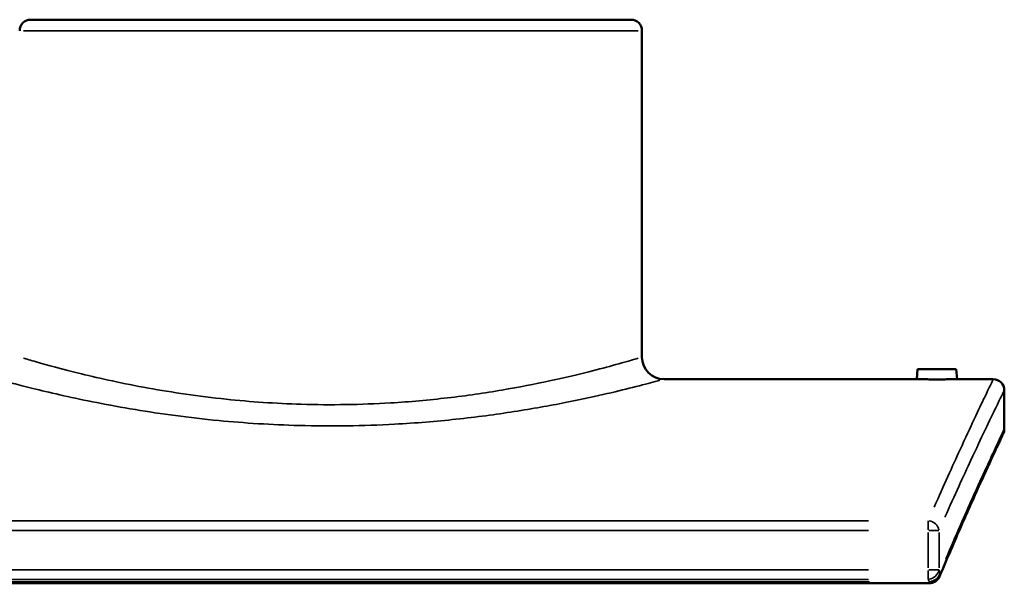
# Model space of a CAD drawing. Header units: millimetres. Extents: x -331 to 1430, y -378 to 1043.
# Tile 6 of 7: x 980 to 1336, y 212 to 416. Entities that reach past the tile are written whole.
import ezdxf

# ---------------------------------------------------------------- set-up
doc = ezdxf.new("R2010")
doc.units = ezdxf.units.MM
doc.layers.add('Visible (ANSI)', color=7, linetype='Continuous', lineweight=50)
doc.layers.add('Visible Narrow (ANSI)', color=7, linetype='Continuous', lineweight=35)

msp = doc.modelspace()

# ---------------------------------------------------------------- linework, layer by layer
at = {"layer": 'Visible (ANSI)'}
for p, q in [((983.816, 415.745), (1200.816, 415.745)), ((1204.816, 411.745), (1204.816, 293.745)), ((1304.466, 289.345), (1304.151, 285.745)), ((1304.466, 289.345), (1318.466, 289.345)), ((1318.466, 289.345), (1318.781, 285.745)), ((1212.816, 285.745), (1304.151, 285.745)), ((1318.781, 285.745), (1331.816, 285.745)), ((1335.816, 267.745), (1335.816, 281.745)), ((875.947, 211.928), (1308.685, 211.928))]:
    msp.add_line(p, q, dxfattribs=at)
for centre, radius, start, end in [((983.816, 411.745), 4, 90, 180), ((1200.816, 411.745), 4, 0, 90), ((1212.816, 293.745), 8, 180, 270), ((1331.816, 281.745), 4, 0, 90), ((1331.816, 267.745), 4, 334.79963, 0), ((1308.685, 215.928), 4, 270, 337.1409)]:
    msp.add_arc(centre, radius, start, end, dxfattribs=at)
for points, knots in [([(1318.781, 285.745), (1318.781, 285.745), (1318.598, 285.741), (1317.852, 285.729), (1317.289, 285.721), (1315.99, 285.705), (1315.168, 285.696), (1313.365, 285.684), (1312.385, 285.681), (1310.547, 285.681), (1309.567, 285.684), (1307.764, 285.696), (1306.941, 285.705), (1305.643, 285.721), (1305.08, 285.729), (1304.334, 285.741), (1304.151, 285.745), (1304.151, 285.745)], [1.1026214, 1.1026214, 1.1026214, 1.1026214, 1.3782529, 1.3782529, 1.6538844, 1.6538844, 1.9295636, 1.9295636, 2.2052428, 2.2052428, 2.4809768, 2.4809768, 2.7567107, 2.7567107, 3.0322875, 3.0322875, 3.3078643, 3.3078643, 3.3078643, 3.3078643]), ([(1335.435, 266.041), (1335.435, 266.041), (1335.351, 265.862), (1335.015, 265.147), (1334.763, 264.611), (1334.095, 263.185), (1333.678, 262.294), (1332.684, 260.163), (1332.107, 258.922), (1330.8, 256.097), (1330.069, 254.512), (1328.462, 251.005), (1327.585, 249.084), (1325.695, 244.911), (1324.682, 242.661), (1322.529, 237.84), (1321.389, 235.27), (1318.995, 229.819), (1317.74, 226.939), (1315.129, 220.879), (1313.772, 217.699), (1312.37, 214.374)], [22.1430436, 22.1430436, 22.1430436, 22.1430436, 24.228263, 24.228263, 26.3134824, 26.3134824, 28.3987018, 28.3987018, 30.4839212, 30.4839212, 32.5691406, 32.5691406, 34.65436, 34.65436, 36.7395794, 36.7395794, 38.8247988, 38.8247988, 40.9100182, 40.9100182, 42.9952376, 42.9952376, 42.9952376, 42.9952376])]:
    msp.add_open_spline(points, degree=3, knots=knots, dxfattribs=at)
at = {"layer": 'Visible Narrow (ANSI)'}
for p, q in [((1203.431, 411.745), (981.201, 411.745)), ((1286.715, 234.579), (897.917, 234.579)), ((1308.315, 231.279), (1308.315, 234.472)), ((897.917, 231.064), (1286.715, 231.064)), ((1308.315, 230.352), (1308.315, 217.535)), ((1312.135, 231.064), (1308.582, 231.064)), ((1312.206, 217.535), (1312.206, 230.352)), ((1286.715, 216.822), (897.917, 216.822)), ((1308.315, 213.466), (1308.315, 216.613)), ((1308.582, 216.822), (1312.135, 216.822)), ((1287.048, 212.462), (897.584, 212.462)), ((897.917, 213.356), (1286.715, 213.356)), ((1308.685, 211.929), (1308.685, 212.411))]:
    msp.add_line(p, q, dxfattribs=at)
for centre, major_axis, ratio, start_param, end_param in [((1308.315, 231.064), (-3.661, 1.611), 0.860006, 3.6873771, 5.0010728), ((1308.315, 216.822), (3.695, 1.533), 0.8485632, 4.4466513, 5.7557575), ((1308.685, 215.928), (-3.699, -1.522), 0.8488491, 1.3075777, 2.617502), ((473.287, 101.925), (-862.529, 0), 0.573258, 3.3743438, 3.3760176), ((1308.685, 215.928), (3.686, -1.554), 0.8537187, 0.0229342, 0.4357499), ((473.287, 98.458), (858.529, 0), 0.5759289, 0.2327511, 0.234425)]:
    msp.add_ellipse(centre, major_axis=major_axis, ratio=ratio, start_param=start_param, end_param=end_param, dxfattribs=at)
for points, knots in [([(1203.416, 293.326), (1202.968, 293.193), (1202.414, 293.03), (1199.967, 292.314), (1197.41, 291.576), (1188.511, 289.141), (1180.76, 287.132), (1166.113, 283.98), (1160.349, 282.847), (1147.999, 280.751), (1141.413, 279.787), (1127.867, 278.207), (1120.923, 277.582), (1103.26, 276.527), (1092.364, 276.355), (1072.355, 276.949), (1063.204, 277.587), (1044.428, 279.552), (1034.937, 280.967), (1017.126, 284.186), (1008.941, 286.006), (995.137, 289.375), (989.598, 290.909), (983.758, 292.575), (982.221, 293.026), (981.218, 293.324)], [18.7439773, 18.7439773, 18.7439773, 18.7439773, 19.5660739, 19.5660739, 21.7888581, 21.7888581, 25.6275917, 25.6275917, 27.7738558, 27.7738558, 29.9201151, 29.9201151, 32.0016498, 32.0016498, 35.1072557, 35.1072557, 37.7892374, 37.7892374, 40.87015, 40.87015, 44.176702, 44.176702, 47.5770933, 47.5770933, 49.4162002, 49.4162002, 49.4162002, 49.4162002]), ([(973.317, 285.332), (974.392, 285.039), (976.038, 284.597), (982.294, 282.962), (988.226, 281.456), (1003.012, 278.15), (1011.779, 276.364), (1030.857, 273.205), (1041.023, 271.816), (1061.134, 269.887), (1070.935, 269.262), (1092.368, 268.679), (1104.038, 268.847), (1122.957, 269.882), (1130.395, 270.496), (1144.904, 272.047), (1151.959, 272.993), (1165.187, 275.05), (1171.361, 276.161), (1187.049, 279.255), (1195.351, 281.226), (1204.884, 283.616), (1207.622, 284.341), (1210.243, 285.043), (1210.837, 285.204), (1211.317, 285.334)], [-49.4162002, -49.4162002, -49.4162002, -49.4162002, -47.5770933, -47.5770933, -44.176702, -44.176702, -40.87015, -40.87015, -37.7892374, -37.7892374, -35.1072557, -35.1072557, -32.0016498, -32.0016498, -29.9201151, -29.9201151, -27.7738558, -27.7738558, -25.6275917, -25.6275917, -21.7888581, -21.7888581, -19.5660739, -19.5660739, -18.7439773, -18.7439773, -18.7439773, -18.7439773]), ([(1331.752, 285.611), (1331.494, 285.08), (1330.47, 282.959), (1326.678, 275.003), (1323.651, 268.611), (1317.072, 254.295), (1313.911, 247.316), (1310.433, 239.414)], [-21.8765944, -21.8765944, -21.8765944, -21.8765944, -15.5948749, -15.5948749, -8.264791, -8.264791, -3.0058596, -3.0058596, -3.0058596, -3.0058596]), ([(1314.333, 235.854), (1317.828, 243.681), (1321.003, 250.593), (1327.613, 264.773), (1330.654, 271.104), (1334.464, 278.985), (1335.493, 281.086), (1335.751, 281.613)], [3.0058596, 3.0058596, 3.0058596, 3.0058596, 8.264791, 8.264791, 15.5948749, 15.5948749, 21.8765944, 21.8765944, 21.8765944, 21.8765944]), ([(1335.752, 267.61), (1335.503, 267.084), (1334.53, 265.03), (1330.932, 257.326), (1328.056, 251.127), (1321.586, 236.743), (1318.295, 229.306), (1314.661, 220.821)], [23.1856533, 23.1856533, 23.1856533, 23.1856533, 29.2732673, 29.2732673, 36.403479, 36.403479, 41.9526279, 41.9526279, 41.9526279, 41.9526279])]:
    msp.add_open_spline(points, degree=3, knots=knots, dxfattribs=at)

doc.saveas('drawing.dxf')
